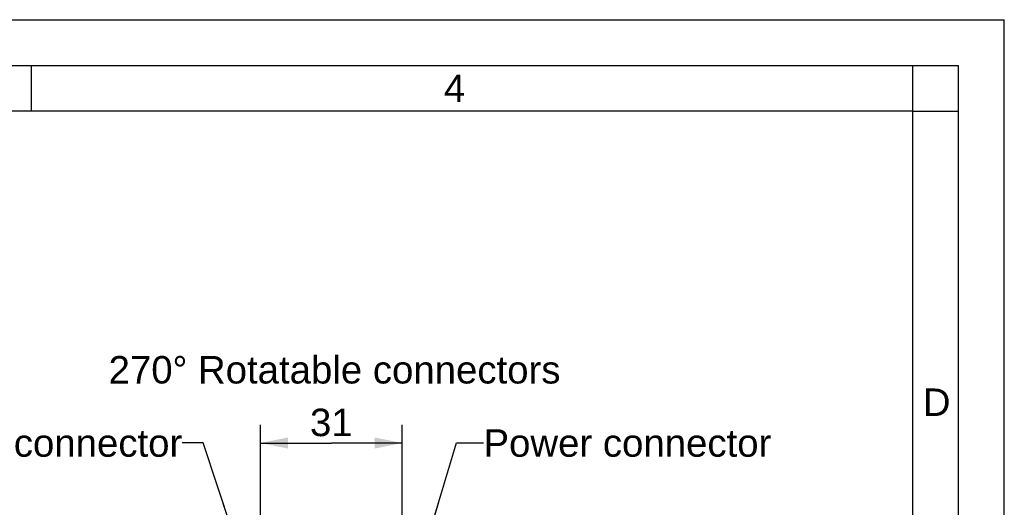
# Model space of a CAD drawing. Header units: millimetres. Extents: x 0 to 420, y 0 to 297.
# Tile 29 of 29: x 312 to 420, y 244 to 297. Entities that reach past the tile are written whole.
import ezdxf

# ---------------------------------------------------------------- set-up
doc = ezdxf.new("R2010")
doc.units = ezdxf.units.MM
doc.header["$LTSCALE"] = 23.1
doc.layers.get('0').update_dxf_attribs({"linetype": 'CONTINUOUS'})
doc.layers.add('DETAIL', color=7, linetype='CONTINUOUS')
doc.layers.add('DIMENSION', color=7, linetype='CONTINUOUS')
doc.styles.get("Standard").update_dxf_attribs({"font": 'arial.ttf'})
doc.styles.add('TEXTSTYLE_2', font='arial.ttf')
doc.dimstyles.new('DIMSTYLE_4', dxfattribs={"dimtxt": 3, "dimasz": 3, "dimexe": 0.18, "dimexo": 0.0625, "dimgap": 0.09, "dimtad": 1, "dimdec": 3, "dimlfac": 2, "dimdsep": 46, "dimtxsty": 'STANDARD', "dimblk": '_FILLED', "dimblk1": '_FILLED', "dimblk2": '_FILLED', "dimcen": 0.09, "dimadec": 0, "dimazin": 0, "dimtp": 0.3, "dimtm": 0.3, "dimtfac": 1, "dimtdec": 3, "dimtofl": 0, "dimtmove": 0, "dimatfit": 3, "dimldrblk": '_FILLED', "dimfxl": 1, "dimtolj": 1, "dimarcsym": 0})
doc.dimstyles.get("Standard").update_dxf_attribs({"dimtxt": 3, "dimasz": 3, "dimexe": 0.18, "dimexo": 0.0625, "dimgap": 0.09, "dimtad": 1, "dimdec": 3, "dimdsep": 46, "dimtxsty": 'STANDARD', "dimblk": '_FILLED', "dimblk1": '_FILLED', "dimblk2": '_FILLED', "dimcen": 0.09, "dimadec": 0, "dimazin": 0, "dimtol": 1, "dimtp": 0.001, "dimtm": 0.001, "dimtfac": 1, "dimtdec": 3, "dimtofl": 0, "dimtmove": 0, "dimatfit": 3, "dimldrblk": '_FILLED', "dimfxl": 1, "dimtolj": 1, "dimarcsym": 0})

# ---------------------------------------------------------------- blocks, each defined once
blk = doc.blocks.new('_FILLED')
at = {"color": 0, "linetype": 'BYBLOCK'}
blk.add_solid([(0, 0), (-1, 0.2), (-1, -0.2)], dxfattribs=at)
blk = doc.blocks.new('*D9')
at = {"layer": 'DIMENSION', "color": 2, "linetype": 'CONTINUOUS'}
for p, q in [((338.74, 238.25), (338.74, 252.75)), ((354.24, 238.25), (354.24, 252.75)), ((338.74, 250.75), (346.49, 250.75)), ((354.24, 250.75), (346.49, 250.75))]:
    blk.add_line(p, q, dxfattribs=at)
at = {"layer": 'DIMENSION', "color": 2, "linetype": 'CONTINUOUS', "xscale": 3, "yscale": 3, "zscale": 3, "rotation": 180}
blk.add_blockref('_FILLED', (338.74, 250.75), dxfattribs=at)
at = {"layer": 'DIMENSION', "color": 2, "linetype": 'CONTINUOUS', "xscale": 3, "yscale": 3, "zscale": 3}
blk.add_blockref('_FILLED', (354.24, 250.75), dxfattribs=at)
at = {"layer": 'DIMENSION', "color": 2, "linetype": 'CONTINUOUS', "insert": (346.49, 254.5), "char_height": 3, "width": 4.6617, "attachment_point": 2, "line_spacing_factor": 0.9}
blk.add_mtext('31', dxfattribs=at)

msp = doc.modelspace()

# ---------------------------------------------------------------- linework, layer by layer
at = {"color": 2, "linetype": 'CONTINUOUS'}
for p, q in [((0, 297), (420, 297)), ((420, 0), (420, 297)), ((20, 292), (415, 292)), ((313.75, 287), (313.75, 292)), ((410.00692, 286.94178), (410.00692, 291.94178)), ((415, 5), (415, 292)), ((409.97544, 287.00525), (414.97544, 287.00525))]:
    msp.add_line(p, q, dxfattribs=at)
at = {"color": 7, "linetype": 'CONTINUOUS'}
for p, q in [((410, 287), (25, 287)), ((410, 10), (410, 287))]:
    msp.add_line(p, q, dxfattribs=at)

# ---------------------------------------------------------------- texts
at = {"color": 2, "linetype": 'CONTINUOUS', "char_height": 3, "attachment_point": 1, "line_spacing_factor": 0.9, "style": 'TEXTSTYLE_2'}
for s, insert, width in [('4', (358.78169, 291.00448), 2.330855), ('D', (411.10333, 256.7095), 3.0223048)]:
    msp.add_mtext(s, dxfattribs=dict(at, insert=insert, width=width))
at = {"layer": 'DETAIL', "color": 2, "linetype": 'CONTINUOUS', "char_height": 3, "line_spacing_factor": 0.9}
for s, insert, width, attachment_point in [('270\\Fgdt;{\\Fgdt;~}\\Farial.ttf; Rotatable connectors', (322.16003, 260.2525), 49.732342, 1), ('Signal connector', (330.20712, 252.2525), 31.2379182, 3), ('Power connector', (363.10819, 252.2525), 31.472119, 1)]:
    msp.add_mtext(s, dxfattribs=dict(at, insert=insert, width=width, attachment_point=attachment_point))

# ---------------------------------------------------------------- dimensions: what is measured, and where the dimension line sits
at = {"layer": 'DIMENSION', "color": 2, "linetype": 'CONTINUOUS'}
dim = msp.add_linear_dim(base=(338.73939, 250.7525), p1=(354.23939, 238.2525), p2=(338.73939, 238.2525), angle=180, dimstyle='DIMSTYLE_4', dxfattribs=at)
dim.commit()
dim.dimension.update_dxf_attribs({"geometry": '*D9', "text_midpoint": (344.15854, 253.0025), "dimtype": 160})

# ---------------------------------------------------------------- leaders
at = {"layer": 'DETAIL', "color": 2, "linetype": 'CONTINUOUS'}
for points in [[(335.61555, 241.29373), (332.48796, 250.7525), (330.20712, 250.7525)], [(357.32107, 241.29373), (360.14654, 250.7525), (363.10819, 250.7525)]]:
    msp.add_leader(points, dimstyle='STANDARD', override={"dimtad": 0, "dimldrblk": 'DOT'}, dxfattribs=at)

doc.saveas('drawing.dxf')
